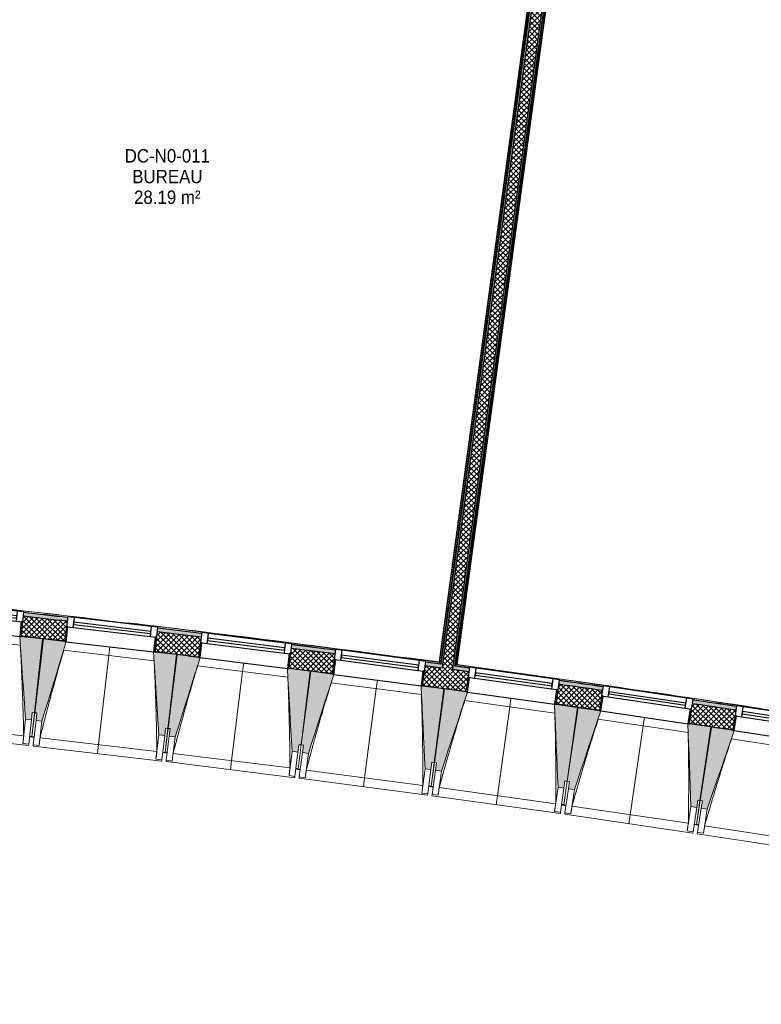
# Model space of a CAD drawing. Header units: millimetres. Extents: x -24070 to 30874, y -36590 to 4541.
# Tile 22 of 91: x -7363 to -2385, y -32461 to -25855. Entities that reach past the tile are written whole.
import ezdxf

# ---------------------------------------------------------------- set-up
doc = ezdxf.new("R2010")
doc.units = ezdxf.units.MM
for name, color, linetype, lineweight in [('A-AREA-IDEN', 7, 'Continuous', 30), ('A-FLOR-HRAL', 7, 'Continuous', 18), ('A-WALL', 7, 'Continuous', 25), ('A-WALL-PATT', 7, 'Continuous', 25), ('BATIEMENT', 7, 'Continuous', 18), ('BATIMENT', 7, 'Continuous', 25), ('FENETRES', 7, 'Continuous', 25), ('GEN', 7, 'Continuous', 18), ('SOLS', 7, 'Continuous', 25)]:
    doc.layers.add(name, color=color, linetype=linetype, lineweight=lineweight)
doc.layers.add('A-GLAZ', color=7, linetype='Continuous', lineweight=25, true_color=0x5c63b1)
doc.styles.add('Arial', font='arial.ttf', dxfattribs={"width": 0.9, "height": 90})
pattern_1 = [(45, (0, 0), (-17.67767, 17.67767), []), (135, (0, 0), (-17.67767, -17.67767), [])]

# ---------------------------------------------------------------- blocks, each defined once
blk = doc.blocks.new('XXX_VIDE FENETRE - 590-389517-2021_015_1111_DCE_1_50_N0 FINI_PLB_EFS')
at = {"layer": 'A-GLAZ'}
for p, q in [((260.1, -120), (-260.1, -120)), ((-260.1, -120), (-260.1, -135)), ((260.1, -135), (260.1, -120)), ((-260.1, -135), (260.1, -135))]:
    blk.add_line(p, q, dxfattribs=at)
at = {"layer": 'FENETRES'}
for p, q in [((-305.1, 0), (-305.1, -100)), ((-295.1, 0), (-305.1, 0)), ((295.1, 0), (-295.1, 0)), ((-295.1, -100), (-295.1, 0)), ((305.1, 0), (295.1, 0)), ((295.1, 0), (295.1, -100)), ((305.1, -100), (305.1, 0)), ((-305.1, -100), (-295.1, -100)), ((-260.1, -100), (-305.1, -100)), ((-305.1, -100), (-305.1, -167.5)), ((-260.1, -167.5), (-260.1, -100)), ((260.1, -100), (-260.1, -100)), ((260.1, -100), (260.1, -167.5)), ((305.1, -100), (260.1, -100)), ((295.1, -100), (305.1, -100)), ((305.1, -167.5), (305.1, -100)), ((-305.1, -167.5), (-260.1, -167.5)), ((-260.1, -167.5), (260.1, -167.5)), ((260.1, -167.5), (305.1, -167.5))]:
    blk.add_line(p, q, dxfattribs=at)
blk = doc.blocks.new('Garde-corps - Garde-corps-509925-2021_015_1111_DCE_1_50_N0 FINI_PLB_EFS')
at = {"layer": 'A-FLOR-HRAL'}
for p, q in [((-4438.5, -30189.6), (-3606.8, -24050.4)), ((-4430.5, -30183.5), (-3600.7, -24058.5)), ((-4428.6, -30182), (-3599.2, -24060.4)), ((-4426.7, -30180.6), (-3597.8, -24062.3)), ((-4344.6, -30204.1), (-4438.5, -30189.6)), ((-4344.4, -30202.5), (-4438.5, -30189.6)), ((-4155.5, -30222.3), (-4426.7, -30180.6)), ((-3634.9, -30302.4), (-3696.7, -30292.9)), ((-3447.7, -30331.3), (-3465.9, -30328.7))]:
    blk.add_line(p, q, dxfattribs=at)
at = {"layer": 'A-FLOR-HRAL', "flags": 128}
for points in [[(-4438.5, -30189.6), (-4438.7, -30189.7), (-4439, -30190), (-4439.5, -30190.3), (-4440, -30190.8), (-4440.6, -30191.2), (-4441.3, -30191.7), (-4441.9, -30192.2)], [(-4430.5, -30183.5), (-4434.5, -30186.6), (-4438.5, -30189.6)], [(-4426.7, -30180.6), (-4426.7, -30180.6), (-4426.8, -30180.7), (-4427, -30180.8), (-4427.2, -30181), (-4427.4, -30181.2), (-4427.6, -30181.3), (-4427.9, -30181.5), (-4428.1, -30181.7), (-4428.3, -30181.9), (-4428.6, -30182)]]:
    blk.add_lwpolyline(points, dxfattribs=at)
at = {"layer": 'A-FLOR-HRAL'}
for radius, start, end in [(125935, 80.251097, 82.25963), (125936.7, 81.319476, 82.258838), (125927.8, 81.807452, 81.942011), (125927.8, 81.395259, 81.529818)]:
    blk.add_arc((-21392, -154971), radius, start, end, dxfattribs=at)
blk = doc.blocks.new('Garde-corps - Garde-corps-510088-2021_015_1111_DCE_1_50_N0 FINI_PLB_EFS')
at = {"layer": 'A-FLOR-HRAL'}
for p, q in [((-3718.7, -24045.9), (-4547.6, -30164.2)), ((-3716.8, -24044.5), (-4546.2, -30166.1)), ((-3714.9, -24043), (-4544.7, -30168.1)), ((-3706.9, -24036.9), (-4538.6, -30176.1)), ((-5513.1, -30051.4), (-5536.1, -30048.4)), ((-5281.2, -30078.3), (-5321.3, -30073.6)), ((-4547.6, -30164.2), (-4825.2, -30131.7)), ((-4547.6, -30164.3), (-4738.4, -30138.7)), ((-4538.6, -30176.1), (-4637.7, -30164.5)), ((-4538.6, -30176.1), (-4637.5, -30162.8))]:
    blk.add_line(p, q, dxfattribs=at)
at = {"layer": 'A-FLOR-HRAL', "flags": 128}
blk.add_lwpolyline([(-4544.7, -30168.1), (-4541.7, -30172.1), (-4538.6, -30176.1)], dxfattribs=at)
at = {"layer": 'A-FLOR-HRAL'}
for radius, start, end in [(125935, 82.312065, 84.320586), (125936.7, 83.380429, 84.319793), (125927.8, 83.456226, 83.590783), (125936.7, 82.312858, 83.271383), (125927.8, 83.044033, 83.178591), (125927.8, 82.631839, 82.766398)]:
    blk.add_arc((-21392, -154971), radius, start, end, dxfattribs=at)
for points, knots in [([(-4547.6, -30164.2), (-4547.6, -30164.2), (-4547.6, -30164.3), (-4547.5, -30164.4), (-4547.5, -30164.5), (-4547.3, -30164.6), (-4547.2, -30164.8), (-4547.1, -30165), (-4546.9, -30165.2), (-4546.7, -30165.4), (-4546.6, -30165.6), (-4546.4, -30165.8), (-4546.3, -30166), (-4546.2, -30166.1)], [0.075, 0.075, 0.075, 0.075, 0.15, 0.2125, 0.275, 0.35, 0.425, 0.5, 0.6, 0.7, 0.775, 0.85, 1, 1, 1, 1]), ([(-4538.6, -30176.1), (-4538.6, -30176.1), (-4538.6, -30176.1), (-4538.6, -30176.1), (-4538.5, -30176.2), (-4538.5, -30176.3), (-4538.4, -30176.3), (-4538.3, -30176.4), (-4538.3, -30176.5), (-4538.2, -30176.6), (-4538.1, -30176.7), (-4538, -30176.9), (-4537.9, -30177), (-4537.8, -30177.1), (-4537.7, -30177.3), (-4537.6, -30177.4), (-4537.5, -30177.6), (-4537.4, -30177.7), (-4537.2, -30177.9), (-4536.9, -30178.3), (-4536.5, -30178.8), (-4536.2, -30179.2), (-4536, -30179.4)], [0, 0, 0, 0, 0.071429, 0.107143, 0.142857, 0.178571, 0.214286, 0.25, 0.285714, 0.321429, 0.357143, 0.392857, 0.428571, 0.464286, 0.5, 0.535714, 0.571429, 0.607143, 0.642857, 0.714286, 0.857143, 1, 1, 1, 1])]:
    blk.add_open_spline(points, degree=3, knots=knots, dxfattribs=at)
blk = doc.blocks.new('B02_ARC_rvt-1-2021_015_1111_DCE_1_50_N0 FINI_PLB_EFS')
at = {"layer": 'A-WALL-PATT', "lineweight": 5, "true_color": 0xdadada}
blk.add_hatch(color=254, dxfattribs=at).paths.add_polyline_path([(-4523.7, -30181.1), (-3689.4, -24023.6), (-3701.8, -24021.9), (-4536, -30179.4), (-4527.2, -30180.6)])
at = {"layer": 'A-WALL-PATT', "lineweight": 18}
h = blk.add_hatch(dxfattribs=at)
h.set_pattern_fill('FP_1', color=256, style=0, pattern_type=2)
h.set_pattern_definition(pattern_1)
h.paths.add_polyline_path([(-4457.6, -30215.3), (-3620.1, -24033), (-3689.4, -24023.6), (-4527, -30205.9), (-4492.3, -30210.6)])
at = {"layer": 'A-WALL-PATT', "true_color": 0xdadada}
blk.add_hatch(color=254, dxfattribs=at).paths.add_polyline_path([(-4441.9, -30192.2), (-3607.7, -24034.7), (-3620.1, -24033), (-4454.3, -30190.5), (-4448.1, -30191.4)])
at = {"layer": 'A-WALL-PATT', "lineweight": 18}
h = blk.add_hatch(dxfattribs=at)
h.set_pattern_fill('FP_1', color=256, style=0, pattern_type=2)
h.set_pattern_definition(pattern_1)
h.paths.add_polyline_path([(7036.9, -32461.5), (7067.4, -32330), (6938.6, -32300.2), (6908.5, -32431.8), (7003, -32453.6)])
h.paths.add_polyline_path([(6313.7, -32295.9), (6343.7, -32164.3), (6055.4, -32099.5), (6026.3, -32231.3), (6313.3, -32295.8)])
h.paths.add_polyline_path([(5430.4, -32099.8), (5459.5, -31967.9), (5170.7, -31905.2), (5142.5, -32037.3), (5430.1, -32099.7)])
h.paths.add_polyline_path([(4545.8, -31910), (4573.9, -31777.9), (4284.7, -31717.3), (4257.5, -31849.6), (4545.4, -31909.9)])
h.paths.add_polyline_path([(3659.8, -31726.6), (3687, -31594.3), (3571.3, -31570.9), (3545.1, -31703.3), (3647.1, -31724)])
h.paths.add_polyline_path([(3445.1, -31683.1), (3471.3, -31550.7), (3397.3, -31535.8), (3371.1, -31668.2), (3434.3, -31680.9)])
h.paths.add_polyline_path([(2772.5, -31549.5), (2798.8, -31417.1), (2507.7, -31360.5), (2483.4, -31493.3), (2772.2, -31549.5)])
h.paths.add_polyline_path([(1884, -31378.9), (1908.3, -31246.1), (1618.8, -31191.9), (1594.4, -31324.7), (1883.3, -31378.7)])
h.paths.add_polyline_path([(994.2, -31214.6), (1018.6, -31081.8), (727.7, -31029.6), (704.3, -31162.5), (993.9, -31214.6)])
h.paths.add_polyline_path([(103.4, -31056.8), (126.8, -30923.8), (-164.5, -30873.7), (-186.9, -31006.8), (103, -31056.7)])
h.paths.add_polyline_path([(-788.7, -30905.3), (-766.2, -30772.2), (-1057.8, -30724.2), (-1079.3, -30857.4), (-789, -30905.3)])
h.paths.add_polyline_path([(-1681.7, -30760.3), (-1660.2, -30627.1), (-1952.2, -30581.1), (-1972.7, -30714.5), (-1682, -30760.3)])
h.paths.add_polyline_path([(-2575.8, -30621.8), (-2555.3, -30488.3), (-2847.5, -30444.4), (-2867.1, -30578), (-2576.1, -30621.7)])
h.paths.add_polyline_path([(-3470.9, -30489.6), (-3451.3, -30356), (-3743.9, -30314.3), (-3762.5, -30448), (-3471.1, -30489.6)])
h.paths.add_polyline_path([(-4366.9, -30363.9), (-4348.3, -30230.2), (-4641.1, -30190.5), (-4658.8, -30324.4), (-4367.1, -30363.9)])
h.paths.add_polyline_path([(-5263.7, -30244.6), (-5246.1, -30110.8), (-5539.2, -30073.2), (-5555.9, -30207.2), (-5264, -30244.6)])
h.paths.add_polyline_path([(-6161.5, -30131.8), (-6144.8, -29997.9), (-6438.2, -29962.4), (-6453.9, -30096.5), (-6161.7, -30131.8)])
h.paths.add_polyline_path([(-7060, -30025.5), (-7044.2, -29891.4), (-7337.9, -29858.1), (-7352.6, -29992.3), (-7060.2, -30025.5)])
h.paths.add_polyline_path([(-7959.2, -29925.6), (-7944.4, -29791.4), (-8238.3, -29760.2), (-8252, -29894.5), (-7959.4, -29925.6)])
h.paths.add_polyline_path([(-8859.1, -29832.2), (-8845.3, -29697.9), (-9139.4, -29668.8), (-9152.3, -29803.2), (-8859.3, -29832.2)])
h.paths.add_polyline_path([(-9759.7, -29745.3), (-9746.9, -29610.9), (-10041.2, -29583.9), (-10053, -29718.4), (-9759.8, -29745.3)])
h.paths.add_polyline_path([(-10660.9, -29664.9), (-10649, -29530.4), (-10943.5, -29505.5), (-10954.4, -29640.1), (-10661, -29664.9)])
h.paths.add_polyline_path([(-11562.6, -29590.9), (-11551.7, -29456.3), (-11846.4, -29433.6), (-11856.3, -29568.2), (-11562.7, -29590.9)])
h.paths.add_polyline_path([(-12464.9, -29523.4), (-12455, -29388.8), (-12749.7, -29368.2), (-12758.7, -29502.9), (-12465, -29523.4)])
h.paths.add_polyline_path([(-13367.6, -29462.5), (-13358.6, -29327.8), (-13405.4, -29324.8), (-13413.8, -29459.5), (-13367.7, -29462.5)])
at = {"layer": 'A-WALL-PATT', "lineweight": 5, "true_color": 0xdadada}
h = blk.add_hatch(color=254, dxfattribs=at)
h.paths.add_polyline_path([(7067.4, -32330), (7073.1, -32305.6), (6944.2, -32275.8), (6938.6, -32300.2), (7008.6, -32316.3)])
h.paths.add_polyline_path([(6343.7, -32164.3), (6349.3, -32139.9), (6060.8, -32075.1), (6055.4, -32099.5), (6335.6, -32162.5)])
h.paths.add_polyline_path([(5459.5, -31967.9), (5464.9, -31943.5), (5175.9, -31880.8), (5170.7, -31905.2), (5451.7, -31966.2)])
h.paths.add_polyline_path([(4573.9, -31777.9), (4579.2, -31753.5), (4289.7, -31692.8), (4284.7, -31717.3), (4566.3, -31776.3)])
h.paths.add_polyline_path([(3687, -31594.3), (3692, -31569.8), (3576.1, -31546.3), (3571.3, -31570.9), (3659.8, -31588.8)])
h.paths.add_polyline_path([(3471.3, -31550.7), (3476.1, -31526.2), (3402.2, -31511.3), (3397.3, -31535.8), (3470, -31550.4)])
h.paths.add_polyline_path([(2798.8, -31417.1), (2803.6, -31392.6), (2512.2, -31335.9), (2507.7, -31360.5), (2791.6, -31415.7)])
h.paths.add_polyline_path([(1908.3, -31246.1), (1912.8, -31221.5), (1623.3, -31167.3), (1618.8, -31191.9), (1901.3, -31244.8)])
h.paths.add_polyline_path([(1018.6, -31081.8), (1023.1, -31057.3), (732.1, -31005), (727.7, -31029.6), (1012, -31080.6)])
h.paths.add_polyline_path([(126.8, -30923.8), (131.1, -30899.2), (22.2, -30880.4), (18, -30905), (120.4, -30922.7)])
h.paths.add_polyline_path([(-51, -30893.1), (-46.8, -30868.5), (-160.3, -30849), (-164.5, -30873.7), (-52.9, -30892.8)])
h.paths.add_polyline_path([(-766.2, -30772.2), (-762, -30747.6), (-1053.8, -30699.5), (-1057.8, -30724.2), (-772.3, -30771.2)])
h.paths.add_polyline_path([(-1660.2, -30627.1), (-1656.2, -30602.4), (-1948.4, -30556.4), (-1952.2, -30581.1), (-1666.1, -30626.1)])
h.paths.add_polyline_path([(-2555.3, -30488.3), (-2551.5, -30463.6), (-2843.9, -30419.7), (-2847.5, -30444.4), (-2560.9, -30487.5)])
h.paths.add_polyline_path([(-3451.3, -30356), (-3447.7, -30331.3), (-3740.4, -30289.5), (-3743.9, -30314.3), (-3456.6, -30355.3)])
h.paths.add_polyline_path([(-4348.3, -30230.2), (-4344.8, -30205.4), (-4454.3, -30190.5), (-4457.6, -30215.3), (-4353.3, -30229.5)])
h.paths.add_polyline_path([(-4527, -30205.9), (-4523.7, -30181.1), (-4637.9, -30165.7), (-4641.1, -30190.5), (-4527.2, -30205.9)])
h.paths.add_polyline_path([(-5246.1, -30110.8), (-5242.8, -30086), (-5536.1, -30048.4), (-5539.2, -30073.2), (-5250.9, -30110.2)])
h.paths.add_polyline_path([(-6144.8, -29997.9), (-6141.7, -29973.1), (-6435.3, -29937.6), (-6438.2, -29962.4), (-6149.3, -29997.3)])
h.paths.add_polyline_path([(-7044.2, -29891.4), (-7041.3, -29866.6), (-7335.1, -29833.2), (-7337.9, -29858.1), (-7048.5, -29890.9)])
h.paths.add_polyline_path([(-7944.4, -29791.4), (-7941.7, -29766.6), (-8235.8, -29735.4), (-8238.3, -29760.2), (-7948.4, -29791)])
h.paths.add_polyline_path([(-8845.3, -29697.9), (-8842.8, -29673.1), (-8952.7, -29662.1), (-8955.2, -29687), (-8849.1, -29697.6)])
h.paths.add_polyline_path([(-9024.8, -29680.1), (-9022.4, -29655.2), (-9137, -29643.9), (-9139.4, -29668.8), (-9028.6, -29679.7)])
h.paths.add_polyline_path([(-9746.9, -29610.9), (-9744.5, -29586), (-10039, -29559), (-10041.2, -29583.9), (-9750.3, -29610.6)])
h.paths.add_polyline_path([(-10649, -29530.4), (-10646.8, -29505.5), (-10941.5, -29480.6), (-10943.5, -29505.5), (-10652.2, -29530.1)])
h.paths.add_polyline_path([(-11551.7, -29456.3), (-11549.7, -29431.4), (-11844.5, -29408.7), (-11846.4, -29433.6), (-11554.7, -29456.1)])
h.paths.add_polyline_path([(-12454.9, -29388.8), (-12453.1, -29363.9), (-12748.1, -29343.2), (-12749.7, -29368.2), (-12457.6, -29388.6)])
h.paths.add_polyline_path([(-13358.6, -29327.8), (-13356.9, -29302.8), (-13378.9, -29301.4), (-13380.5, -29326.4), (-13361, -29327.6)])
at = {"layer": 'A-WALL'}
for p, q in [((-3689.4, -24023.6), (-4523.7, -30181.1)), ((-3620.1, -24033), (-4454.3, -30190.5)), ((-4527, -30205.9), (-4641.1, -30190.5)), ((-4523.7, -30181.1), (-4527, -30205.9)), ((-4454.3, -30190.5), (-4457.6, -30215.3)), ((-4348.3, -30230.2), (-4457.6, -30215.3))]:
    blk.add_line(p, q, dxfattribs=at)
for start, end in [(83.456258, 83.590755), (83.044065, 83.178562), (82.631872, 82.766369), (81.807485, 81.941982), (81.395291, 81.529789)]:
    blk.add_arc((-21392, -154971), 125899.8, start, end, dxfattribs=at)
at = {"layer": 'BATIEMENT', "lineweight": 25}
for p, q in [((-3701.8, -24021.9), (-4536, -30179.4)), ((-4441.9, -30192.2), (-3607.7, -24034.7))]:
    blk.add_line(p, q, dxfattribs=at)
at = {"layer": 'BATIEMENT', "lineweight": 25, "flags": 128}
for points in [[(-4536, -30179.4), (-4586.9, -30172.6), (-4637.9, -30165.7)], [(-4344.8, -30205.4), (-4393.4, -30198.8), (-4441.9, -30192.2)]]:
    blk.add_lwpolyline(points, dxfattribs=at)
at = {"layer": 'BATIEMENT', "lineweight": 25}
for radius, start, end in [(125924.8, 83.456229, 83.590781), (125764.8, 83.456418, 83.590617), (125924.8, 83.044036, 83.178588), (125924.8, 82.631843, 82.766395), (125764.8, 83.044224, 83.178423), (125764.8, 82.63203, 82.76623), (125764.8, 82.219836, 82.354036), (125924.8, 81.807456, 81.942008), (125764.8, 81.807642, 81.941842), (125924.8, 81.395263, 81.529815), (125764.8, 81.395448, 81.529648)]:
    blk.add_arc((-21392, -154971), radius, start, end, dxfattribs=at)
at = {"layer": 'SOLS'}
for p, q in [((-7352.6, -29992.3), (-7290.7, -29999.3)), ((-6310.3, -30113.8), (-6305.3, -30114.4)), ((-6233, -30123.1), (-6161.5, -30131.8)), ((-5412.2, -30225.5), (-5407.5, -30226.1)), ((-4658.8, -30324.4), (-4567.8, -30336.6)), ((-4515.4, -30343.7), (-4510.5, -30344.4)), ((-3762.6, -30448), (-3549.4, -30478.3)), ((-3540.8, -30479.6), (-3470.9, -30489.6)), ((-2723.8, -30599.4), (-2719.1, -30600.2)), ((-2585.9, -30620.2), (-2575.8, -30621.8))]:
    blk.add_line(p, q, dxfattribs=at)
blk.add_arc((-21392, -154971), 125764.8, 83.456418, 83.558302, dxfattribs=at)
at = {"layer": 'BATIEMENT', "lineweight": 18}
for name in ['Garde-corps - Garde-corps-510088-2021_015_1111_DCE_1_50_N0 FINI_PLB_EFS', 'Garde-corps - Garde-corps-509925-2021_015_1111_DCE_1_50_N0 FINI_PLB_EFS']:
    blk.add_blockref(name, (0, 0), dxfattribs=at)
at = {"layer": 'FENETRES', "lineweight": 18}
for p, rotation in [((-7656.1, -29960.6), 173.7193933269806), ((-6757.1, -30062.7), 173.307758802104), ((-5858.9, -30171.3), 172.8961242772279), ((-4961.5, -30286.3), 172.4844897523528), ((-4064.9, -30407.7), 172.072855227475), ((-3169.3, -30535.6), 171.6612207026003), ((-2274.5, -30670), 171.249586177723)]:
    blk.add_blockref('XXX_VIDE FENETRE - 590-389517-2021_015_1111_DCE_1_50_N0 FINI_PLB_EFS', p, dxfattribs=dict(at, rotation=rotation))
blk = doc.blocks.new('20_MUR PREFA_01 - MODULE_01 B-3165811-2021_015_1111_DCE_1_50_N0 FINI_PLB_EFS')
at = {"layer": 'GEN'}
for p, q in [((0, 722.1), (0, 661.4)), ((0, 661.4), (0, 58.5)), ((0, 0.7), (0, 58.5))]:
    blk.add_line(p, q, dxfattribs=at)
blk = doc.blocks.new('B02_DC_STR_rvt-1-2021_015_1111_DCE_1_50_N0 FINI_PLB_EFS')
at = {"layer": 'BATIMENT', "lineweight": 5, "true_color": 0x787878}
for points in [[(-7283.7, -30553), (-7278.2, -30503.3), (-7263.3, -30505), (-7208.7, -30009.2), (-7352.8, -29993.3), (-7353, -29994), (-7362.7, -29992.9), (-7323.4, -30548.7)], [(-7213.3, -30561.1), (-7050.2, -30028.3), (-7060.2, -30027.2), (-7060.2, -30026.5), (-7204, -30009.6), (-7262.1, -30505), (-7247.2, -30506.7), (-7253, -30556.4), (-7247.2, -30557.1)], [(-6389, -30657.8), (-6383.1, -30608.1), (-6368.2, -30609.9), (-6310.1, -30114.5), (-6454, -30097.6), (-6454.1, -30098.3), (-6464, -30097.1), (-6428.7, -30653.1), (-6403.2, -30656.1)], [(-6318.7, -30666.3), (-6151.8, -30134.8), (-6161.7, -30133.6), (-6161.7, -30132.9), (-6305.4, -30115), (-6367.1, -30609.9), (-6352.2, -30611.8), (-6358.4, -30661.4), (-6352.2, -30662.2)], [(-5495, -30769), (-5488.9, -30719.4), (-5474, -30721.2), (-5412.3, -30226.3), (-5556.1, -30208.3), (-5556.2, -30209), (-5566.1, -30207.8), (-5534.7, -30764)], [(-5424.8, -30778), (-5254.1, -30247.7), (-5264, -30246.4), (-5264, -30245.7), (-5407.5, -30226.8), (-5472.8, -30721.3), (-5457.9, -30723.2), (-5464.5, -30772.8), (-5457.9, -30773.7)], [(-4601.9, -30886.6), (-4595.4, -30837), (-4580.5, -30839), (-4515.3, -30344.5), (-4658.9, -30325.5), (-4659, -30326.2), (-4668.9, -30324.9), (-4641.6, -30881.4)], [(-4531.8, -30896.1), (-4357.2, -30367), (-4367.1, -30365.7), (-4367.1, -30365), (-4510.5, -30345), (-4579.3, -30839), (-4564.5, -30841.1), (-4571.4, -30890.6), (-4564.5, -30891.6)], [(-3709.7, -31010.6), (-3702.8, -30961.1), (-3687.9, -30963.2), (-3619.1, -30469.1), (-3762.7, -30449.1), (-3762.8, -30449.8), (-3772.6, -30448.4), (-3749.3, -31005.1), (-3740.6, -31006.3)], [(-3639.6, -31020.7), (-3461.3, -30492.8), (-3471.1, -30491.4), (-3471.1, -30490.7), (-3614.4, -30469.7), (-3686.8, -30963.2), (-3671.9, -30965.4), (-3679.2, -31014.9), (-3671.9, -31015.9)], [(-2818.4, -31141), (-2811.1, -31091.6), (-2796.3, -31093.7), (-2723.9, -30600.2), (-2867.3, -30579.2), (-2867.6, -30579.9), (-2877.3, -30578.4), (-2857.9, -31135.2)], [(-2748.3, -31151.6), (-2566.2, -30625.1), (-2576.1, -30623.6), (-2576.1, -30622.9), (-2719.2, -30600.8), (-2795.1, -31093.8), (-2780.3, -31096.1), (-2787.9, -31145.5), (-2780.3, -31146.7)]]:
    blk.add_hatch(color=8, dxfattribs=at).paths.add_polyline_path(points)
at = {"layer": 'BATIEMENT'}
for p, q in [((-7208.7, -30009.2), (-7352.8, -29993.3)), ((-7263.3, -30505), (-7208.7, -30009.2)), ((-7204, -30009.6), (-7262.1, -30505)), ((-7060.1, -30026.5), (-7204, -30009.6)), ((-6310.1, -30114.5), (-6454.1, -30097.6)), ((-6368.2, -30609.9), (-6310.1, -30114.5)), ((-6305.4, -30115), (-6367.1, -30609.9)), ((-6161.6, -30132.9), (-6305.4, -30115)), ((-5412.3, -30226.3), (-5556.1, -30208.3)), ((-5474, -30721.2), (-5412.3, -30226.3)), ((-5407.5, -30226.8), (-5472.8, -30721.3)), ((-5263.9, -30245.7), (-5407.5, -30226.8)), ((-4515.3, -30344.5), (-4659, -30325.5)), ((-4580.5, -30839), (-4515.3, -30344.5)), ((-4510.5, -30345), (-4579.3, -30839)), ((-4367, -30365), (-4510.5, -30345)), ((-3619.1, -30469.1), (-3762.7, -30449.1)), ((-7283.7, -30553), (-7278.2, -30503.3)), ((-7278.2, -30503.3), (-7263.3, -30505)), ((-7262.1, -30505), (-7247.2, -30506.7)), ((-7247.2, -30506.7), (-7253, -30556.4)), ((-3687.9, -30963.2), (-3619.1, -30469.1)), ((-3614.4, -30469.7), (-3686.8, -30963.2)), ((-3471, -30490.7), (-3614.4, -30469.7)), ((-7323.4, -30548.7), (-7283.7, -30553)), ((-7253, -30556.4), (-7213.3, -30561.1)), ((-2723.9, -30600.2), (-2867.4, -30579.2)), ((-6428.7, -30653.1), (-6389, -30657.8)), ((-6389, -30657.8), (-6383.1, -30608.1)), ((-6383.1, -30608.1), (-6368.2, -30609.9)), ((-6367.1, -30609.9), (-6352.2, -30611.8)), ((-6352.2, -30611.8), (-6358.4, -30661.4)), ((-2796.3, -31093.7), (-2723.9, -30600.2)), ((-2719.2, -30600.8), (-2795.1, -31093.8)), ((-2576, -30622.9), (-2719.2, -30600.8)), ((-6358.4, -30661.4), (-6318.7, -30666.3)), ((-5495, -30769), (-5488.9, -30719.4)), ((-5488.9, -30719.4), (-5474, -30721.2)), ((-5472.8, -30721.3), (-5457.9, -30723.2)), ((-5534.7, -30764), (-5495, -30769)), ((-5457.9, -30723.2), (-5464.5, -30772.8)), ((-5464.5, -30772.8), (-5424.8, -30778)), ((-4601.9, -30886.6), (-4595.4, -30837)), ((-4595.4, -30837), (-4580.5, -30839)), ((-4579.3, -30839), (-4564.5, -30841.1)), ((-4564.5, -30841.1), (-4571.4, -30890.6)), ((-4641.6, -30881.4), (-4601.9, -30886.6)), ((-4571.4, -30890.6), (-4531.8, -30896.1)), ((-3709.7, -31010.6), (-3702.8, -30961.1)), ((-3702.8, -30961.1), (-3687.9, -30963.2)), ((-3686.8, -30963.2), (-3671.9, -30965.4)), ((-3671.9, -30965.4), (-3679.2, -31014.9)), ((-3749.3, -31005.1), (-3709.7, -31010.6)), ((-3679.2, -31014.9), (-3639.6, -31020.7)), ((-2818.4, -31141), (-2811.1, -31091.6)), ((-2811.1, -31091.6), (-2796.3, -31093.7)), ((-2795.1, -31093.8), (-2780.3, -31096.1)), ((-2780.3, -31096.1), (-2787.9, -31145.5)), ((-2857.9, -31135.2), (-2818.4, -31141)), ((-2787.9, -31145.5), (-2748.3, -31151.6))]:
    blk.add_line(p, q, dxfattribs=at)
at = {"layer": 'BATIEMENT', "flags": 128}
for points in [[(-7362.8, -29992.2), (-7357.9, -30061.8), (-7353, -30131.3), (-7348, -30200.9), (-7343.1, -30270.4), (-7338.2, -30340), (-7333.3, -30409.5), (-7328.4, -30479.1), (-7323.4, -30548.7)], [(-7213.3, -30561.1), (-7192.9, -30494.4), (-7172.5, -30427.7), (-7152.1, -30361), (-7131.7, -30294.4), (-7111.3, -30227.7), (-7090.9, -30161), (-7070.4, -30094.3), (-7050, -30027.7)], [(-6464.1, -30096.4), (-6459.6, -30166), (-6455.2, -30235.6), (-6450.8, -30305.2), (-6446.4, -30374.8), (-6442, -30444.4), (-6437.5, -30514), (-6433.1, -30583.5), (-6428.7, -30653.1)], [(-6318.7, -30666.3), (-6297.8, -30599.8), (-6276.9, -30533.3), (-6256, -30466.8), (-6235.1, -30400.2), (-6214.2, -30333.7), (-6193.3, -30267.2), (-6172.5, -30200.6), (-6151.6, -30134.1)], [(-5566.1, -30207.1), (-5562.2, -30276.7), (-5558.3, -30346.3), (-5554.3, -30415.9), (-5550.4, -30485.6), (-5546.5, -30555.2), (-5542.6, -30624.8), (-5538.7, -30694.4), (-5534.7, -30764)], [(-5424.8, -30778), (-5403.4, -30711.7), (-5382.1, -30645.3), (-5360.7, -30578.9), (-5339.3, -30512.5), (-5318, -30446.2), (-5296.6, -30379.8), (-5275.2, -30313.4), (-5253.9, -30247)], [(-4668.9, -30324.2), (-4665.5, -30393.8), (-4662.1, -30463.5), (-4658.7, -30533.1), (-4655.3, -30602.8), (-4651.8, -30672.4), (-4648.4, -30742.1), (-4645, -30811.7), (-4641.6, -30881.4)], [(-4531.8, -30896.1), (-4509.9, -30829.9), (-4488.1, -30763.7), (-4466.2, -30697.5), (-4444.4, -30631.3), (-4422.5, -30565), (-4400.7, -30498.8), (-4378.9, -30432.6), (-4357, -30366.4)], [(-3772.7, -30447.8), (-3769.7, -30517.4), (-3766.8, -30587.1), (-3763.9, -30656.8), (-3761, -30726.4), (-3758.1, -30796.1), (-3755.1, -30865.8), (-3752.2, -30935.4), (-3749.3, -31005.1)], [(-3639.6, -31020.7), (-3617.3, -30954.6), (-3595, -30888.5), (-3572.6, -30822.5), (-3550.3, -30756.4), (-3528, -30690.4), (-3505.7, -30624.3), (-3483.4, -30558.2), (-3461.1, -30492.2)], [(-2877.3, -30577.7), (-2874.9, -30647.4), (-2872.5, -30717.1), (-2870, -30786.8), (-2867.6, -30856.5), (-2865.2, -30926.2), (-2862.8, -30995.9), (-2860.4, -31065.6), (-2857.9, -31135.2)], [(-2748.3, -31151.6), (-2725.5, -31085.7), (-2702.7, -31019.8), (-2680, -30953.9), (-2657.2, -30888), (-2634.4, -30822.1), (-2611.6, -30756.2), (-2588.8, -30690.3), (-2566, -30624.4)]]:
    blk.add_lwpolyline(points, dxfattribs=at)
at = {"layer": 'BATIMENT', "lineweight": 18}
for p, q in [((-7359, -30051.5), (-7965.8, -29984.7)), ((-7050.2, -30028.3), (-6464, -30097.1)), ((-6460.7, -30155.7), (-7067, -30084.6)), ((-5563.2, -30266.4), (-6169, -30190.9)), ((-6151.7, -30134.8), (-5566.1, -30207.8)), ((-5254.1, -30247.7), (-4668.9, -30324.9)), ((-4666.4, -30383.5), (-5271.7, -30303.7)), ((-4357.2, -30367), (-3772.7, -30448.4)), ((-3770.6, -30507.1), (-4375.2, -30422.9)), ((-7281, -30666), (-7262.1, -30505)), ((-7263.3, -30505), (-7281, -30666.1)), ((-3461.2, -30492.8), (-2877.3, -30578.4)), ((-8120.8, -30574.2), (-7336, -30660.6)), ((-7323.4, -30548.7), (-7341.4, -30711.9)), ((-7283.7, -30553), (-7301.6, -30716.2)), ((-7272.2, -30719.5), (-7253, -30556.4)), ((-7232.4, -30724.2), (-7213.3, -30561.1)), ((-2875.6, -30637.1), (-3479.7, -30548.6)), ((-8167.4, -30630.1), (-7302.6, -30725.2)), ((-6428.7, -30653.1), (-6447.8, -30816.2)), ((-6387.1, -30770.8), (-6367.1, -30609.9)), ((-6368.2, -30609.9), (-6387.1, -30770.9)), ((-2566.2, -30625.1), (-1982.9, -30714.9)), ((-7341.4, -30711.9), (-7341.4, -30711.6)), ((-7301.6, -30716.2), (-7341.4, -30711.9)), ((-7301.6, -30716.2), (-7302.6, -30725.2)), ((-7296.2, -30666.5), (-7281.3, -30668.2)), ((-7281.1, -30667), (-7281.3, -30668.2)), ((-7281.2, -30668.1), (-7266.3, -30669.8)), ((-7273.2, -30728.5), (-7272.2, -30719.5)), ((-7232.4, -30724.2), (-7272.2, -30719.5)), ((-7226.2, -30673), (-6442.1, -30765)), ((-6389, -30657.8), (-6408.1, -30820.9)), ((-6378.7, -30824.3), (-6358.4, -30661.4)), ((-6339, -30829.3), (-6318.7, -30666.3)), ((-5474, -30721.2), (-5494, -30882.1)), ((-5494, -30882), (-5472.8, -30721.3)), ((-1981.6, -30773.5), (-2585, -30680.7)), ((-7273.2, -30728.5), (-6409.2, -30829.9)), ((-7232.4, -30723.9), (-7232.4, -30724.2)), ((-6402.3, -30771.2), (-6387.4, -30773)), ((-6387.4, -30772.9), (-6387.2, -30771.8)), ((-6387.2, -30771.8), (-6387.4, -30773)), ((-6387.4, -30772.9), (-6372.5, -30774.7)), ((-6332.4, -30778.1), (-5548.9, -30875.8)), ((-5534.7, -30764), (-5555, -30927)), ((-5495, -30769), (-5515.3, -30931.9)), ((-5485.9, -30935.6), (-5464.5, -30772.8)), ((-5446.3, -30940.8), (-5424.8, -30778)), ((-6447.8, -30816.2), (-6447.8, -30816)), ((-6408.1, -30820.9), (-6447.8, -30816.2)), ((-6408.1, -30820.9), (-6409.2, -30829.9)), ((-6379.8, -30833.3), (-6378.7, -30824.3)), ((-6379.8, -30833.3), (-5516.5, -30940.9)), ((-6339, -30829.3), (-6378.7, -30824.3)), ((-6338.9, -30829), (-6339, -30829.3)), ((-4601.7, -30999.6), (-4579.3, -30839)), ((-4580.5, -30839), (-4601.7, -30999.7)), ((-5509.2, -30882.3), (-5494.3, -30884.2)), ((-5494.1, -30883.1), (-5494.3, -30884.2)), ((-5494.3, -30884.1), (-5479.4, -30886)), ((-5439.3, -30889.7), (-4656.6, -30993)), ((-4641.6, -30881.4), (-4663.1, -31044.2)), ((-4601.9, -30886.6), (-4623.4, -31049.4)), ((-4594, -31053.3), (-4571.4, -30890.6)), ((-4554.4, -31058.8), (-4531.8, -30896.1)), ((-5555, -30927), (-5555, -30926.7)), ((-5515.3, -30931.9), (-5555, -30927)), ((-5515.3, -30931.9), (-5516.5, -30940.9)), ((-5487.1, -30944.6), (-5485.9, -30935.6)), ((-5487.1, -30944.6), (-4624.6, -31058.4)), ((-5446.3, -30940.8), (-5485.9, -30935.6)), ((-5446.2, -30940.6), (-5446.3, -30940.8)), ((-3710.3, -31123.6), (-3686.8, -30963.2)), ((-3687.9, -30963.2), (-3710.3, -31123.7)), ((-4663.1, -31044.2), (-4663.1, -31043.9)), ((-4623.4, -31049.4), (-4663.1, -31044.2)), ((-4623.4, -31049.4), (-4624.6, -31058.4)), ((-4616.9, -30999.8), (-4602, -31001.8)), ((-4602, -31001.7), (-4601.8, -31000.7)), ((-4601.9, -31000.7), (-4602, -31001.8)), ((-4602, -31001.7), (-4587.1, -31003.7)), ((-4547.1, -31007.7), (-3765.1, -31116.6)), ((-3749.3, -31005.1), (-3772, -31167.7)), ((-3709.7, -31010.6), (-3732.3, -31173.2)), ((-3703, -31177.3), (-3679.2, -31014.9)), ((-3663.4, -31183.1), (-3639.6, -31020.7)), ((-4595.3, -31062.2), (-4594, -31053.3)), ((-4595.3, -31062.2), (-3733.6, -31182.2)), ((-4554.4, -31058.8), (-4594, -31053.3)), ((-4554.3, -31058.5), (-4554.4, -31058.8)), ((-2796.3, -31093.7), (-2819.8, -31254.1)), ((-2819.7, -31254), (-2795.1, -31093.8)), ((-3772, -31167.7), (-3772, -31167.5)), ((-3732.3, -31173.2), (-3772, -31167.7)), ((-3732.3, -31173.2), (-3733.6, -31182.2)), ((-3725.4, -31123.7), (-3710.6, -31125.8)), ((-3710.4, -31124.7), (-3710.6, -31125.8)), ((-3710.6, -31125.7), (-3695.7, -31127.9)), ((-3704.3, -31186.3), (-3703, -31177.3)), ((-3663.4, -31183.1), (-3703, -31177.3)), ((-3663.3, -31182.9), (-3663.4, -31183.1)), ((-3655.7, -31132.1), (-2874.5, -31246.6)), ((-2857.9, -31135.2), (-2881.7, -31297.7)), ((-2818.4, -31141), (-2842.2, -31303.5)), ((-2812.8, -31307.8), (-2787.9, -31145.5)), ((-2773.3, -31313.9), (-2748.3, -31151.6)), ((-3704.3, -31186.3), (-2843.5, -31312.5)), ((-2881.7, -31297.7), (-2881.7, -31297.5)), ((-2842.2, -31303.5), (-2881.7, -31297.7)), ((-2842.2, -31303.5), (-2843.5, -31312.5)), ((-2834.9, -31254), (-2820.1, -31256.2)), ((-2820.1, -31256.1), (-2819.9, -31255.2)), ((-2819.9, -31255.2), (-2820.1, -31256.2)), ((-2820.1, -31256.1), (-2805.2, -31258.4)), ((-2814.2, -31316.8), (-2812.8, -31307.8)), ((-2773.3, -31313.9), (-2812.8, -31307.8)), ((-2773.2, -31313.7), (-2773.3, -31313.9)), ((-2765.2, -31263), (-1984.9, -31383.1)), ((-2814.2, -31316.8), (-1954.3, -31449.1))]:
    blk.add_line(p, q, dxfattribs=at)
at = {"layer": 'BATIMENT', "lineweight": 18, "flags": 128}
for points in [[(-7341.4, -30711.6), (-7340.3, -30701.4), (-7339.2, -30691.2), (-7338.2, -30681), (-7337.1, -30670.8), (-7336, -30660.6)], [(-7226.2, -30673), (-7227.4, -30683.1), (-7228.7, -30693.3), (-7229.9, -30703.5), (-7231.1, -30713.7), (-7232.4, -30723.9)], [(-6447.8, -30816), (-6446.7, -30805.8), (-6445.5, -30795.6), (-6444.4, -30785.4), (-6443.2, -30775.2), (-6442.1, -30765)], [(-6332.4, -30778.1), (-6333.7, -30788.3), (-6335, -30798.5), (-6336.3, -30808.7), (-6337.6, -30818.9), (-6338.9, -30829)], [(-5555, -30926.7), (-5553.8, -30916.5), (-5552.6, -30906.3), (-5551.3, -30896.2), (-5550.1, -30886), (-5548.9, -30875.8)], [(-5439.3, -30889.7), (-5440.7, -30899.9), (-5442.1, -30910.1), (-5443.4, -30920.2), (-5444.8, -30930.4), (-5446.2, -30940.6)], [(-4663.1, -31043.9), (-4661.8, -31033.7), (-4660.5, -31023.5), (-4659.2, -31013.4), (-4657.9, -31003.2), (-4656.6, -30993)], [(-4547.1, -31007.7), (-4548.5, -31017.9), (-4550, -31028.1), (-4551.4, -31038.2), (-4552.9, -31048.4), (-4554.3, -31058.5)], [(-3772, -31167.5), (-3770.6, -31157.3), (-3769.2, -31147.1), (-3767.8, -31137), (-3766.4, -31126.8), (-3765.1, -31116.6)], [(-3655.7, -31132.1), (-3657.2, -31142.3), (-3658.7, -31152.4), (-3660.3, -31162.6), (-3661.8, -31172.7), (-3663.3, -31182.9)], [(-2881.7, -31297.5), (-2880.3, -31287.3), (-2878.8, -31277.1), (-2877.4, -31267), (-2876, -31256.8), (-2874.5, -31246.6)], [(-2765.2, -31263), (-2766.8, -31273.1), (-2768.4, -31283.2), (-2770, -31293.4), (-2771.6, -31303.5), (-2773.2, -31313.7)]]:
    blk.add_lwpolyline(points, dxfattribs=at)
at = {"layer": 'BATIMENT', "lineweight": 18}
for points, knots in [([(-7336, -30660.6), (-7336.9, -30614.6), (-7338.4, -30545.7), (-7341.1, -30453.9), (-7343.6, -30379.1), (-7346.6, -30298.7), (-7350.5, -30212.5), (-7354.6, -30130.1), (-7357.6, -30076.4), (-7359.1, -30051.4)], [0, 0, 0, 0, 0.2222222, 0.3333333, 0.4444444, 0.5833333, 0.7222222, 0.8611111, 0.9816328, 0.9816328, 0.9816328, 0.9816328]), ([(-7066.9, -30084.6), (-7078.8, -30125.1), (-7096.9, -30187.8), (-7120.8, -30272.9), (-7140.6, -30344.9), (-7161.6, -30422.6), (-7190.9, -30533.8), (-7212.2, -30617.2), (-7226.2, -30673)], [0.0183454, 0.0183454, 0.0183454, 0.0183454, 0.2222222, 0.3333333, 0.4444444, 0.5833333, 0.7222222, 1, 1, 1, 1]), ([(-6442.1, -30765), (-6442.6, -30719), (-6443.7, -30650.1), (-6445.7, -30558.2), (-6447.6, -30483.5), (-6450.1, -30403), (-6453.3, -30316.8), (-6456.9, -30234.3), (-6459.5, -30180.6), (-6460.8, -30155.7)], [0, 0, 0, 0, 0.2222222, 0.3333333, 0.4444444, 0.5833333, 0.7222222, 0.8611111, 0.9816328, 0.9816328, 0.9816328, 0.9816328]), ([(-6168.8, -30190.9), (-6181.1, -30231.3), (-6199.6, -30293.9), (-6224.1, -30378.8), (-6244.4, -30450.7), (-6265.9, -30528.3), (-6296.1, -30639.2), (-6318, -30722.5), (-6332.4, -30778.1)], [0.0183454, 0.0183454, 0.0183454, 0.0183454, 0.2222222, 0.3333333, 0.4444444, 0.5833333, 0.7222222, 1, 1, 1, 1]), ([(-5548.9, -30875.8), (-5549.1, -30829.8), (-5549.7, -30760.9), (-5551, -30669), (-5552.4, -30594.2), (-5554.4, -30513.8), (-5556.9, -30427.5), (-5559.9, -30345), (-5562.1, -30291.3), (-5563.3, -30266.4)], [0, 0, 0, 0, 0.2222222, 0.3333333, 0.4444444, 0.5833333, 0.7222222, 0.8611111, 0.9816328, 0.9816328, 0.9816328, 0.9816328]), ([(-5271.6, -30303.7), (-5284.1, -30344), (-5303.1, -30406.5), (-5328.1, -30491.2), (-5349, -30562.9), (-5371.1, -30640.3), (-5402, -30751.1), (-5424.5, -30834.2), (-5439.3, -30889.7)], [0.0183454, 0.0183454, 0.0183454, 0.0183454, 0.2222222, 0.3333333, 0.4444444, 0.5833333, 0.7222222, 1, 1, 1, 1]), ([(-4656.6, -30993), (-4656.4, -30947), (-4656.5, -30878.1), (-4657.2, -30786.2), (-4658.1, -30711.4), (-4659.4, -30631), (-4661.3, -30544.7), (-4663.7, -30462.2), (-4665.6, -30408.5), (-4666.5, -30383.5)], [0, 0, 0, 0, 0.2222222, 0.3333333, 0.4444444, 0.5833333, 0.7222222, 0.8611111, 0.9816328, 0.9816328, 0.9816328, 0.9816328]), ([(-4375.1, -30422.9), (-4387.9, -30463.2), (-4407.3, -30525.5), (-4433, -30610), (-4454.4, -30681.6), (-4477.1, -30758.8), (-4508.8, -30869.4), (-4531.9, -30952.3), (-4547.1, -31007.7)], [0.0183454, 0.0183454, 0.0183454, 0.0183454, 0.2222222, 0.3333333, 0.4444444, 0.5833333, 0.7222222, 1, 1, 1, 1]), ([(-3765.1, -31116.6), (-3764.6, -31070.7), (-3764.2, -31001.7), (-3764.2, -30909.8), (-3764.6, -30835.1), (-3765.3, -30754.6), (-3766.7, -30668.3), (-3768.4, -30585.8), (-3769.9, -30532), (-3770.7, -30507.1)], [0, 0, 0, 0, 0.2222222, 0.3333333, 0.4444444, 0.5833333, 0.7222222, 0.8611111, 0.9816328, 0.9816328, 0.9816328, 0.9816328]), ([(-3479.6, -30548.6), (-3492.6, -30588.7), (-3512.5, -30650.9), (-3538.8, -30735.2), (-3560.7, -30806.7), (-3583.9, -30883.8), (-3616.4, -30994), (-3640.1, -31076.8), (-3655.7, -31132.1)], [0.0183454, 0.0183454, 0.0183454, 0.0183454, 0.2222222, 0.3333333, 0.4444444, 0.5833333, 0.7222222, 1, 1, 1, 1]), ([(-2874.5, -31246.6), (-2873.7, -31200.7), (-2872.8, -31131.8), (-2872.2, -31039.9), (-2872, -30965.1), (-2872.2, -30884.6), (-2872.9, -30798.4), (-2874, -30715.8), (-2875.2, -30662), (-2875.7, -30637.1)], [0, 0, 0, 0, 0.2222222, 0.3333333, 0.4444444, 0.5833333, 0.7222222, 0.8611111, 0.9816328, 0.9816328, 0.9816328, 0.9816328]), ([(-2584.9, -30680.7), (-2598.3, -30720.7), (-2618.6, -30782.8), (-2645.5, -30866.9), (-2667.9, -30938.2), (-2691.7, -31015.1), (-2725, -31125.1), (-2749.3, -31207.8), (-2765.2, -31263)], [0.0183454, 0.0183454, 0.0183454, 0.0183454, 0.2222222, 0.3333333, 0.4444444, 0.5833333, 0.7222222, 1, 1, 1, 1])]:
    blk.add_open_spline(points, degree=3, knots=knots, dxfattribs=at)
at = {"layer": 'SOLS'}
for p, q in [((-7266.2, -30668.7), (-7296, -30665.3)), ((-7296, -30665.3), (-7266.2, -30668.7)), ((-7281, -30666.1), (-7295.9, -30664.5)), ((-6402.1, -30770), (-6372.3, -30773.6)), ((-6372.3, -30773.6), (-6387.2, -30771.8)), ((-6372.2, -30772.6), (-6387.1, -30770.8)), ((-5509, -30881.1), (-5479.2, -30884.9)), ((-5494, -30882.1), (-5508.9, -30880.2)), ((-4587, -31002.7), (-4616.7, -30998.7)), ((-4616.7, -30998.7), (-4587, -31002.7)), ((-4586.8, -31001.7), (-4601.7, -30999.6)), ((-3695.6, -31126.8), (-3725.3, -31122.6)), ((-3725.3, -31122.6), (-3695.6, -31126.8)), ((-3710.3, -31123.7), (-3725.1, -31121.6)), ((-2834.8, -31252.9), (-2805.1, -31257.4)), ((-2804.9, -31256.3), (-2819.7, -31254))]:
    blk.add_line(p, q, dxfattribs=at)
at = {"layer": 'BATIMENT', "color": 5, "lineweight": 25, "true_color": 0x0000ff}
for p, rotation in [((-6757, -30062), 173.3077588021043), ((-5858.8, -30170.6), 172.8961242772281), ((-4961.4, -30285.6), 172.4844897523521), ((-4064.8, -30407.1), 172.0728552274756), ((-3169.2, -30535), 171.6612207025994)]:
    blk.add_blockref('20_MUR PREFA_01 - MODULE_01 B-3165811-2021_015_1111_DCE_1_50_N0 FINI_PLB_EFS', p, dxfattribs=dict(at, rotation=rotation))

msp = doc.modelspace()

# ---------------------------------------------------------------- block references
at = {"lineweight": 5}
for name in ['B02_DC_STR_rvt-1-2021_015_1111_DCE_1_50_N0 FINI_PLB_EFS', 'B02_ARC_rvt-1-2021_015_1111_DCE_1_50_N0 FINI_PLB_EFS']:
    msp.add_blockref(name, (0, 0), dxfattribs=at)

# ---------------------------------------------------------------- texts
at = {"layer": 'A-AREA-IDEN', "color": 8, "true_color": 0x808080, "char_height": 90, "attachment_point": 1, "style": 'Arial'}
for s, insert, width in [('DC-N0-011', (-6657.7, -26723.3), 681.835), ('BUREAU', (-6607.1, -26862.2), 562.785), ('28.19 m²', (-6595.2, -27001.1), 530.316)]:
    msp.add_mtext(s, dxfattribs=dict(at, insert=insert, width=width))

doc.saveas('drawing.dxf')
